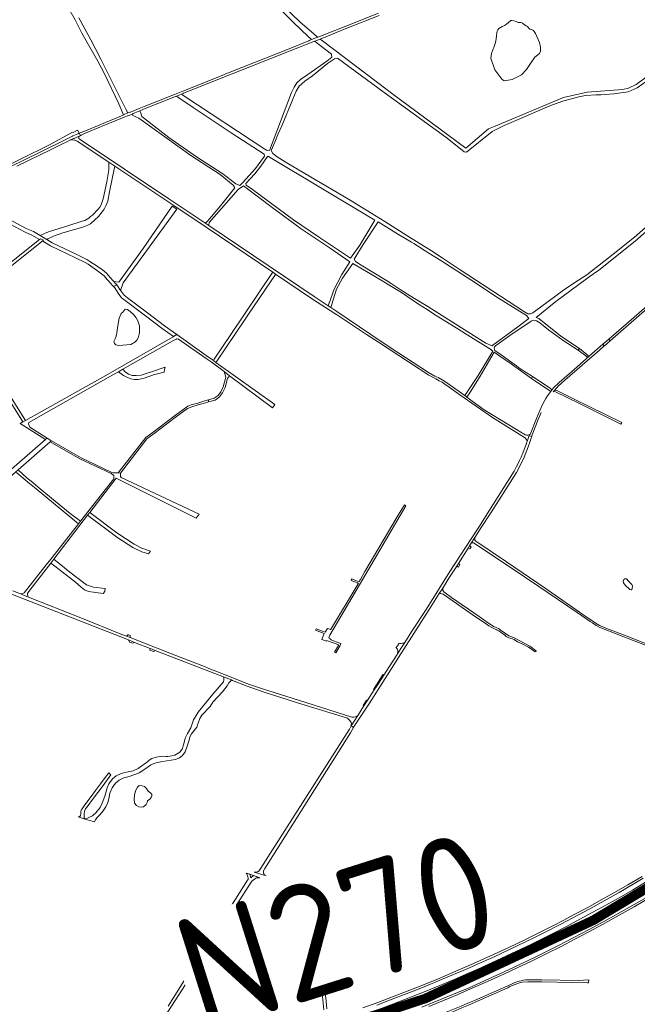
# Model space of a CAD drawing. Header units: metres. Extents: x 166325 to 190320, y 381923 to 404576.
# Tile 152 of 256: x 168708 to 169675, y 386451 to 387993. Entities that reach past the tile are written whole.
import ezdxf

# ---------------------------------------------------------------- set-up
doc = ezdxf.new("R2010")
doc.units = ezdxf.units.M
for name, color, linetype, lineweight in [('B-WE-OG-WATER_MEER-GV', 8, 'Continuous', 18), ('B-WE-VH-VERHARDING_ASFALT-GV', 8, 'Continuous', 18), ('B-WE-VH-VERHARDING_BETON-GV', 8, 'Continuous', 18), ('B-WE-VH-VERHARDING_BETONSTRAATSTEEN-GV', 8, 'Continuous', 18), ('B-WE-VH-VERHARDING_FUNDERING_ZAND-GV', 8, 'Continuous', 18), ('B-WE-VH-VERHARDING_N-WEG', 8, 'Continuous', 18), ('X-XX-AL-TEKENBLAD-T50', 4, 'Continuous', 50)]:
    doc.layers.add(name, color=color, linetype=linetype, lineweight=lineweight)
doc.styles.add('NLCS-ISO-M500-T50', font='NLCS-ISO.ttf', dxfattribs={"height": 2.5})

msp = doc.modelspace()

# ---------------------------------------------------------------- linework, layer by layer
at = {"layer": 'B-WE-OG-WATER_MEER-GV', "flags": 128}
for points in [[(169450.65, 387949.376), (169449.401, 387947.189), (169446.731, 387940.11), (169446.361, 387936.206), (169445.653, 387932.539), (169452.208, 387914.31), (169462.809, 387899.619), (169466.872, 387896.899), (169479.189, 387899.135), (169493.717, 387906.571), (169501.492, 387915.049), (169508.777, 387925.54), (169514.7, 387933.943), (169522.192, 387939.851), (169523.354, 387943.356), (169523.34, 387949.844), (169522.231, 387956.87), (169515.683, 387970.997), (169512.714, 387975.793), (169510.676, 387976.867), (169508.718, 387977.233), (169506.941, 387977.996), (169504.604, 387980.24), (169502.964, 387982.088), (169501.246, 387982.964), (169498.42, 387984.647), (169495.613, 387987.226), (169493.25, 387988.249), (169488.716, 387988.594), (169485.23, 387989.757), (169481.785, 387991.051), (169478.704, 387991.518), (169476.867, 387991.309), (169473.296, 387988.485), (169470.318, 387985.763), (169467.045, 387983.505), (169463.578, 387981.958), (169458.384, 387979.111), (169456.47, 387977.072), (169455.583, 387974.859), (169455.159, 387972.883), (169454.535, 387967.764), (169453.878, 387962.912), (169452.877, 387957.19)], [(168894.926, 387500), (168895.453, 387503.639), (168895.541, 387508.527), (168895.364, 387513.592), (168894.788, 387516.794), (168892.962, 387521.485), (168890.307, 387526.074), (168886.341, 387531.171), (168881.125, 387536.132), (168877.009, 387539.205), (168874.239, 387539.536), (168872.511, 387538.825), (168869.378, 387534.942), (168867.108, 387532.533), (168865.382, 387529.348), (168863.917, 387525.496), (168862.706, 387519.587), (168862.116, 387516.044), (168861.282, 387511.084), (168860.189, 387502.109), (168859.751, 387500), (168859.202, 387497.36), (168857.367, 387493.356), (168855.364, 387488.852), (168856.361, 387485.942), (168858.373, 387483.711), (168863.441, 387482.724), (168882.105, 387484.455), (168884.492, 387485.647), (168886.735, 387486.983), (168888.605, 387488.33), (168891.401, 387491.214), (168893.353, 387494.579), (168894.778, 387498.977)], [(169666.355, 387100.153), (169667.138, 387102.446), (169667.431, 387105.749), (169666.747, 387108.318), (169661.561, 387113.731), (169658.039, 387117.125), (169655.594, 387117.309), (169654.126, 387116.024), (169653.148, 387113.731), (169653.441, 387110.795), (169656.203, 387107.296), (169663.518, 387100.703), (169665.279, 387099.877)], [(168915.109, 386779.565), (168913.54, 386781.668), (168909.28, 386784.926), (168906.366, 386789.131), (168903.452, 386792.074), (168899.977, 386793.335), (168894.933, 386793.545), (168892.579, 386790.918), (168889.328, 386785.136), (168887.871, 386778.619), (168887.199, 386771.787), (168887.759, 386766.006), (168890.898, 386762.327), (168894.484, 386760.33), (168898.071, 386759.699), (168902.107, 386760.12), (168906.142, 386763.799), (168907.375, 386766.952), (168908.047, 386769.685), (168911.634, 386772.208), (168913.988, 386774.941), (168914.997, 386777.568)]]:
    msp.add_lwpolyline(points, close=True, dxfattribs=at)
at = {"layer": 'B-WE-VH-VERHARDING_ASFALT-GV', "flags": 128}
for points in [[(169269.733, 388002.861), (169218.67, 387982.595), (169179.274, 387966.92), (169174.961, 387965.316), (169174.339, 387965.453), (169164.99, 387961.658), (169161.5, 387960.241), (169160.951, 387959.626), (169129.801, 387947.222), (169038.887, 387911.097), (169012.043, 387900.447), (168963.279, 387881.101), (168950.181, 387875.94), (168922.508, 387864.839), (168902.713, 387856.796), (168895.154, 387853.671), (168884.098, 387849.098), (168881.31, 387848.023), (168880.504, 387848.176), (168877.359, 387846.876), (168870.499, 387844.041), (168870.258, 387843.941), (168869.887, 387843.384), (168835.973, 387829.387), (168808.248, 387817.971), (168801.319, 387814.951), (168801.406, 387814.797), (168802.197, 387813.407), (168802.71, 387812.504), (168803.341, 387811.394), (168804.051, 387811.714), (168804.15, 387812.072), (168809.71, 387814.596), (168837.413, 387826.059), (168871.356, 387839.957), (168876.77, 387842.209), (168877.528, 387842.151), (168884.408, 387844.92), (168885.255, 387845.261), (168885.64, 387845.86), (168895.927, 387850.105), (168904.244, 387853.538), (168924.413, 387861.765), (168951.971, 387872.71), (168952.651, 387872.59), (168953.668, 387872.986), (168961.446, 387876.01), (168964.007, 387877.006), (168964.523, 387877.68), (169040.523, 387907.867), (169131.294, 387943.949), (169168.475, 387958.637), (169169.093, 387958.58), (169170.163, 387959.006), (169178.718, 387962.417), (169180.585, 387963.162), (169180.905, 387963.586), (169220.31, 387979.348), (169271.021, 387999.472)], [(168703.485, 387763.386), (168721.756, 387772.312), (168739.098, 387780.86), (168757.349, 387789.795), (168772.009, 387797.029), (168782.982, 387802.348), (168786.474, 387804.001), (168786.602, 387804.06), (168792.519, 387806.806), (168793.139, 387806.733), (168803.341, 387811.394), (168802.71, 387812.504), (168802.197, 387813.407), (168801.406, 387814.797), (168801.319, 387814.951), (168799.624, 387814.212), (168798.969, 387814.255), (168791.252, 387810.756), (168790.918, 387810.221), (168784.521, 387807.208), (168774.954, 387802.596), (168746.472, 387788.524), (168709.067, 387770.14), (168691.699, 387761.691)], [(169722.148, 387572.133), (169718.626, 387569.148), (169678.134, 387533.887), (169630.454, 387492.553), (169632.544, 387490.136), (169723.621, 387569.068)], [(169543.545, 387410.36), (169543.76, 387410.444), (169549.131, 387416.157), (169549.672, 387417.08), (169551.361, 387418.871), (169561.614, 387428.29), (169615.773, 387475.54)], [(169615.773, 387475.54), (169623.466, 387482.252), (169621.39, 387484.691), (169604.603, 387470.023), (169600.286, 387466.354), (169571.326, 387440.91), (169560.943, 387431.924), (169552.983, 387424.848), (169543.997, 387416.427)], [(169522.49, 387380.798), (169517.193, 387368.41), (169507.482, 387343.315), (169507.131, 387343.454)], [(169506.503, 387343.228), (169506.484, 387343.178), (169506.037, 387341.987), (169509.456, 387339.731), (169510.557, 387342.686), (169519.995, 387367.03), (169524.622, 387377.693)], [(168687.579, 387096.623), (168823.496, 387043.085), (168878.316, 387021.641), (168888.024, 387017.843), (168912.392, 387008.311), (168915.521, 387007.087), (168920.113, 387005.291), (168933.638, 387000), (168942.913, 386996.372), (169000, 386974.219), (169027.277, 386963.634), (169039.501, 386958.891), (169041.487, 386958.12), (169064.439, 386949.033), (169089.02, 386940.584), (169143.113, 386923.265), (169219.858, 386899.592), (169221.17, 386898.95), (169221.692, 386898.686), (169222.94, 386897.613), (169224.979, 386895.589), (169226.143, 386894.093), (169226.939, 386892.503), (169227.351, 386890.519), (169227.301, 386889.453), (169227.264, 386888.679), (169226.996, 386886.953), (169237.258, 386903.551), (169236.252, 386902.46), (169235.073, 386901.723), (169234.786, 386901.543), (169233.839, 386900.951), (169231.484, 386900.531), (169227.983, 386900.732), (169144.541, 386927.412), (169086.429, 386945.687), (169066.348, 386952.612), (169031.574, 386966.421), (169004.332, 386977.124), (169000, 386978.818), (168945.816, 387000), (168881.079, 387025.295), (168875.444, 387027.511), (168868.125, 387030.372), (168803.554, 387055.999), (168721.868, 387088.534), (168712.968, 387092.079), (168709.183, 387093.587), (168697.061, 387098.415)], [(169682.837, 386651.291), (169660.443, 386638.207), (169639.573, 386626.234), (169618.62, 386614.408), (169597.605, 386602.863), (169576.467, 386591.545), (169560.101, 386582.923), (169543.647, 386574.469), (169520.887, 386562.889), (169497.957, 386551.648), (169474.121, 386540.222), (169450.188, 386528.999), (169418.384, 386514.721), (169386.407, 386500.834), (169362.128, 386490.647), (169337.743, 386480.717), (169314.886, 386471.62), (169291.912, 386462.824), (169268.637, 386454.083), (169245.229, 386445.705)], [(169267.082, 386449.985), (169287.005, 386457.362), (169324.343, 386471.886), (169343.735, 386479.491), (169368.526, 386489.681), (169408.601, 386506.715), (169425.94, 386514.396), (169450.73, 386525.574), (169488.22, 386543.255), (169514.038, 386555.726), (169529.855, 386563.635), (169555.406, 386576.676), (169583.201, 386591.315), (169600.919, 386600.783), (169623.086, 386613.064), (169646.584, 386626.334), (169684.546, 386648.392)], [(169684.546, 386648.392), (169646.584, 386626.334), (169623.086, 386613.064), (169600.919, 386600.783), (169583.201, 386591.315), (169555.406, 386576.676), (169529.855, 386563.635), (169514.038, 386555.726), (169488.22, 386543.255), (169450.73, 386525.574), (169425.94, 386514.396), (169408.601, 386506.715), (169368.526, 386489.681), (169343.735, 386479.491), (169324.343, 386471.886), (169287.005, 386457.362), (169267.082, 386449.985)], [(169269.613, 386443.051), (169293.549, 386451.928), (169317.38, 386461.081), (169340.47, 386470.212), (169363.424, 386479.679), (169388.448, 386490.089), (169410.701, 386499.614), (169433.69, 386509.809), (169456.594, 386520.192), (169478.819, 386530.632), (169500.945, 386541.279), (169522.019, 386551.615), (169542.992, 386562.154), (169564.181, 386573.021), (169585.199, 386584.217), (169605.482, 386595.128), (169625.663, 386606.228), (169646.61, 386617.88), (169667.35, 386629.897), (169688.203, 386642.187)], [(169680.058, 386622.057), (169659.421, 386610.06), (169638.685, 386598.234), (169616.952, 386586.235), (169595.091, 386574.473), (169574.335, 386563.449), (169553.476, 386552.621), (169530.976, 386541.322), (169508.399, 386530.178), (169485.798, 386519.346), (169463.088, 386508.743), (169438.053, 386497.271), (169412.855, 386486.16), (169392.109, 386477.205), (169371.282, 386468.441), (169345.137, 386457.895), (169338.563, 386455.278), (169328.745, 386451.396), (169318.916, 386447.54)], [(169337.67, 386446.658), (169384.59, 386465.746), (169411.586, 386477.076), (169473.183, 386504.909), (169515.235, 386524.985), (169551.889, 386543.084), (169600.786, 386568.635), (169637.972, 386589.015), (169694.017, 386621.03)], [(169694.017, 386621.03), (169637.972, 386589.015), (169600.786, 386568.635), (169551.889, 386543.084), (169515.235, 386524.985), (169473.183, 386504.909), (169411.586, 386477.076), (169384.59, 386465.746), (169337.67, 386446.658)], [(169348.712, 386447.81), (169371.612, 386457.046), (169392.888, 386466), (169414.119, 386475.06), (169440.677, 386486.717), (169467.051, 386498.785), (169488.237, 386508.657), (169509.319, 386518.749), (169532.591, 386530.176), (169555.75, 386541.83), (169577.46, 386552.983), (169599.028, 386564.408), (169620.545, 386576.056), (169641.964, 386587.885), (169670.156, 386603.887), (169698.142, 386620.248)], [(169495.051, 386485.557), (169503.822, 386486.452), (169521.932, 386486.243)], [(169521.932, 386486.243), (169525.865, 386486.198), (169597.388, 386484.856), (169598.805, 386484.841), (169598.968, 386489.612), (169582.6, 386488.311), (169525.735, 386489.433), (169503.55, 386489.529)], [(169476.954, 386482.233), (169420.357, 386457.148)], [(169421.407, 386454.174), (169472.158, 386476.778), (169475.747, 386478.696), (169478.099, 386479.78)]]:
    msp.add_lwpolyline(points, dxfattribs=at)
at = {"layer": 'B-WE-VH-VERHARDING_ASFALT-GV'}
for points in [[(169543.997, 387416.427, 0.08629138), (169522.49, 387380.798)], [(169507.131, 387343.454, 0.38785794), (169506.503, 387343.228)], [(169503.55, 386489.529, 0.09779217), (169476.954, 386482.233)], [(169478.099, 386479.78, -0.05895712), (169495.051, 386485.557)], [(169420.357, 386457.148, -0.01696879), (169251.682, 386391.404)], [(169252.685, 386388.256, 0.01715965), (169421.407, 386454.174)]]:
    msp.add_lwpolyline(points, format="xyb", dxfattribs=at)
at = {"layer": 'B-WE-VH-VERHARDING_ASFALT-GV', "flags": 128}
msp.add_lwpolyline([(169380.248, 387118.112), (169392.287, 387137.101), (169394.918, 387141.252), (169410.313, 387165.533), (169412.535, 387169.038), (169415.185, 387173.218), (169420.682, 387181.888), (169428.046, 387193.503), (169429.606, 387195.893), (169446.939, 387222.454), (169475.961, 387267.95), (169482.193, 387277.828), (169485.827, 387283.939), (169488.855, 387289.362), (169492.295, 387296.235), (169495.174, 387302.046), (169497.924, 387307.956), (169500.604, 387314.492), (169502.707, 387319.714), (169504.803, 387325.336), (169506.451, 387329.848), (169508.436, 387335.735), (169509.112, 387337.681), (169509.79, 387339.511), (169509.456, 387339.731), (169506.037, 387341.987), (169502.543, 387332.172), (169502.22, 387331.265), (169501.722, 387329.839), (169501.392, 387328.892), (169501.055, 387327.925), (169495.972, 387314.208), (169495.028, 387312.098), (169493.185, 387307.974), (169490.686, 387302.634), (169488.506, 387297.883), (169485.699, 387292.36), (169482.175, 387286.008), (169443.866, 387224.984), (169426.725, 387198.208), (169414.958, 387179.826), (169381.773, 387128.546), (169344.272, 387069.412), (169322.24, 387035.243), (169310.864, 387017.372), (169304.967, 387008.109), (169299.806, 387000), (169299.173, 386999.006), (169298.98, 386998.703), (169286.739, 386979.745), (169278.099, 386966.363), (169267.789, 386950.394), (169263.282, 386943.415), (169252.307, 386926.417), (169247.058, 386918.287), (169238.32, 386904.753), (169237.258, 386903.551), (169226.996, 386886.953), (169230.68, 386884.624), (169230.8, 386884.815), (169255.819, 386922.848), (169304.948, 387000), (169309.637, 387007.364), (169349.086, 387069.017), (169365.083, 387094.22), (169370.532, 387102.805)], close=True, dxfattribs=at)
at = {"layer": 'B-WE-VH-VERHARDING_BETON-GV', "flags": 128}
msp.add_lwpolyline([(169312.926, 387231.82), (169310.554, 387233.213), (169299.31, 387214.446), (169248.683, 387128.932), (169241.571, 387116.439), (169240.63, 387114.96), (169239.534, 387112.766), (169227.784, 387117.044), (169226.977, 387114.691), (169236.931, 387111.059), (169237.55, 387110.719), (169238.305, 387110.304), (169237.904, 387109.502), (169194.924, 387037.593), (169194.486, 387037.84), (169192.218, 387039.12), (169189.969, 387039.451), (169186.274, 387033.952), (169172.155, 387038.899), (169171.25, 387036.727), (169184.915, 387031.846), (169181.348, 387022.491), (169188.266, 387019.859), (169188.794, 387020.996), (169191.572, 387019.952), (169207.623, 387013.918), (169201.143, 387002.24), (169203.119, 387001.285), (169207.619, 387009.103), (169209.316, 387012.052), (169209.898, 387013.063), (169210.921, 387015.956), (169199.465, 387020.101), (169195.857, 387021.842), (169194.002, 387023.11), (169192.851, 387023.804), (169192.345, 387024.88), (169192.471, 387026.335), (169193.484, 387028.867), (169240.276, 387108.109)], close=True, dxfattribs=at)
at = {"layer": 'B-WE-VH-VERHARDING_BETONSTRAATSTEEN-GV', "flags": 128}
for points in [[(169632.634, 387490.006), (169632.544, 387490.136), (169630.454, 387492.553), (169630.363, 387492.659), (169621.307, 387484.784), (169621.39, 387484.691), (169623.466, 387482.252), (169623.581, 387482.121)], [(168881.128, 387028.579), (168877.529, 387030.03), (168877.23, 387029.263), (168875.444, 387027.511), (168881.079, 387025.295), (168880.938, 387027.993)], [(168878.316, 387021.641), (168879.834, 387018.252), (168884.501, 387016.395), (168884.821, 387016.664), (168888.024, 387017.843)], [(169310.864, 387017.372), (169309.789, 387017.201), (169307.841, 387016.595), (169307.35, 387016.443), (169304.9, 387016.133), (169303.947, 387016.225), (169302.243, 387016.805), (169299.387, 387012.557), (169297.061, 387009.221), (169297.902, 387008.775), (169298.933, 387007.729), (169299.532, 387005.891), (169300.051, 387004.299), (169300.064, 387004.261), (169299.995, 387002.252), (169299.173, 386999.006), (169299.806, 387000), (169304.967, 387008.109)], [(168918.672, 387004.244), (168920.113, 387005.291), (168915.521, 387007.087), (168912.392, 387008.311), (168911.954, 387005.469), (168917.384, 387003.308)], [(169267.789, 386950.394), (169278.099, 386966.363), (169276.635, 386967.308), (169272.838, 386961.169), (169266.482, 386951.238), (169262.142, 386944.151), (169263.282, 386943.415)], [(169247.058, 386918.287), (169252.307, 386926.417), (169251.222, 386927.118), (169245.999, 386918.971)], [(169338.563, 386455.278), (169338.097, 386456.353), (169315.545, 386447.669), (169276.629, 386433.05), (169252.811, 386424.519), (169228.957, 386416.09), (169204.944, 386407.748), (169180.762, 386399.909), (169157.545, 386392.452), (169134.19, 386385.438), (169121.795, 386381.838), (169109.432, 386378.132), (169109.717, 386376.878), (169134.396, 386384.184), (169157.481, 386391.204), (169180.495, 386398.451), (169204.772, 386406.513), (169229.005, 386414.705), (169252.983, 386423.118), (169276.871, 386431.781), (169297.925, 386439.576), (169318.916, 386447.54), (169328.745, 386451.396)]]:
    msp.add_lwpolyline(points, close=True, dxfattribs=at)
at = {"layer": 'B-WE-VH-VERHARDING_FUNDERING_ZAND-GV', "flags": 128}
for points in [[(168753.886, 388064.692), (168795.07, 387992.789), (168805.4, 387971.857), (168830.546, 387927.954), (168841.012, 387908.245), (168863.031, 387861.216), (168870.499, 387844.041), (168877.359, 387846.876), (168874.43, 387852.662), (168834.868, 387930.8), (168819.34, 387961.47), (168800.661, 387995.929)], [(169102.813, 388022.73), (169136.647, 387988.67), (169159.977, 387966.436), (169164.99, 387961.658), (169174.339, 387965.453), (169169.023, 387970.202), (169146.454, 387989.612), (169109.601, 388025.63)], [(169700.265, 387911.254), (169673.305, 387891.457), (169661.369, 387885.418), (169652.464, 387883.642), (169596.51, 387879.212), (169592.025, 387878.195), (169559.509, 387870.82), (169452.68, 387826.342), (169442.086, 387821.931), (169406.865, 387791.415), (169290.406, 387877.78), (169283.316, 387883.153), (169182.278, 387959.72), (169178.718, 387962.417), (169170.163, 387959.006), (169173.875, 387956.151), (169196.27, 387938.924), (169196.864, 387934.005), (169188.722, 387927.984), (169159.209, 387907.121), (169147.845, 387899.404), (169141.908, 387894.146), (169137.922, 387887.361), (169133.766, 387879.05), (169104.932, 387803.147), (169098.995, 387788.221), (169094.331, 387788.645), (169091.639, 387789.906), (168965.031, 387873.638), (168961.446, 387876.01), (168953.668, 387872.986), (168957.212, 387870.564), (168979.67, 387855.219), (169038.951, 387815.698), (169090.599, 387782.199), (169091.532, 387779.316), (169077.257, 387759.574), (169057.449, 387738.012), (169052.497, 387733.369), (169046.307, 387735.845), (169026.189, 387751.423), (168985.128, 387778.041), (168941.797, 387808.269), (168899.395, 387841.18), (168897.538, 387846.235), (168895.927, 387850.105), (168885.64, 387845.86), (168885.255, 387845.261), (168884.408, 387844.92), (168885.258, 387842.88), (168894.752, 387838.601), (168975.843, 387780.207), (169021.753, 387750.185), (169042.386, 387733.575), (169044.849, 387729.297), (169022.696, 387701.162), (169002.359, 387677.644), (169002.149, 387677.402), (169000, 387675.364), (168997.948, 387674.603), (169004.29, 387670.344), (169004.431, 387671.573), (169004.632, 387674.878), (169005.1, 387675.425), (169005.313, 387675.666), (169024.229, 387697.054), (169050.124, 387727.076), (169058.687, 387732.44), (169103.359, 387698.601), (169148.753, 387665.587), (169192.496, 387636.184), (169225.201, 387613.797), (169212.511, 387594.091), (169199.925, 387569.847), (169192.936, 387549.991), (169192.827, 387549.682), (169191.12, 387544.83), (169195.247, 387542.049), (169196.81, 387547.015), (169196.909, 387547.33), (169204.258, 387570.672), (169213.543, 387588.005), (169229.843, 387611.217), (169257.226, 387594.8), (169306.083, 387565.508), (169332.564, 387547.56), (169346.156, 387538.927), (169357.677, 387530.992), (169382.872, 387515.782), (169418.287, 387493.631), (169444.095, 387477.238), (169448.733, 387473.913), (169425.998, 387435.523), (169407.312, 387407.605), (169407.094, 387407.274), (169405.081, 387404.224), (169406.943, 387402.91), (169408.334, 387401.896), (169410.43, 387405.072), (169410.642, 387405.395), (169419.441, 387419.33), (169429.029, 387434.513), (169450.849, 387472.395), (169464.921, 387462.306), (169473.704, 387456.815), (169498.387, 387438.668), (169509.441, 387431.052), (169511.152, 387433.911), (169491.177, 387446.874), (169486.203, 387450.606), (169461.822, 387467.798), (169451.957, 387475.015), (169451.341, 387476.677), (169451.052, 387478.966), (169451.309, 387480.812), (169452.95, 387482.043), (169475.76, 387498.083), (169508.81, 387520.815), (169512.508, 387522.262), (169515.45, 387521.788), (169517.402, 387521.297), (169522.258, 387518.07), (169536.136, 387507.133), (169558.784, 387490.486), (169582.752, 387475.261), (169584.431, 387477.732), (169555.61, 387497.271), (169520.699, 387524.75), (169516.992, 387526.365), (169547.432, 387551.796), (169595.334, 387586.99), (169599.901, 387590.099), (169615.039, 387600.403), (169671.884, 387645.789), (169706.158, 387676.386)], [(169697.823, 387676.158), (169674.108, 387655.142), (169644.608, 387631.233), (169630.212, 387619.934), (169596.213, 387593.25), (169575.933, 387580.014), (169559.579, 387569.341), (169511.585, 387533.789), (169507.796, 387532.368), (169503.528, 387532.368), (169498.229, 387535.472), (169397.839, 387601.374), (169369.44, 387619.895), (169352.77, 387630.767), (169314.435, 387654.844), (169279.761, 387676.694), (169259.287, 387689.289), (169222.728, 387711.778), (169127.801, 387767.881), (169110.928, 387777.853), (169104.426, 387783.458), (169101.931, 387787.775), (169107.509, 387801.144), (169112.666, 387814.177), (169118.44, 387826.734), (169135.705, 387868.384), (169140.975, 387880.716), (169145.796, 387888.788), (169154.54, 387896.636), (169166.424, 387904.933), (169189.744, 387924.104), (169200.731, 387931.503), (169205.552, 387932.4), (169278.71, 387878.725), (169375.442, 387809.11), (169379.973, 387805.471), (169404.242, 387785.98), (169407.492, 387785.526), (169447.935, 387817.608), (169466.397, 387827.152), (169541.009, 387859.059), (169559.954, 387865.671), (169585.639, 387872.346), (169594.412, 387874.126), (169610.663, 387874.993), (169618.253, 387875.398), (169638.47, 387876.542), (169660.975, 387879.975), (169674.835, 387886.205), (169692.763, 387898.793)], [(168691.699, 387761.691), (168709.067, 387770.14), (168746.472, 387788.524), (168774.954, 387802.596), (168784.521, 387807.208), (168790.918, 387810.221), (168791.252, 387810.756), (168798.969, 387814.255), (168799.624, 387814.212), (168801.319, 387814.951), (168800.674, 387816.084), (168798.549, 387819.905), (168791.623, 387815.977), (168790.457, 387816.944), (168754.725, 387796.865), (168710.382, 387775.187), (168667.601, 387754.122)], [(169004.29, 387670.344), (168997.948, 387674.603), (168941.638, 387712.42), (168802.584, 387805.191), (168800.676, 387807.047), (168800.437, 387807.966), (168800.073, 387809.371), (168803.341, 387811.394), (168793.139, 387806.733), (168792.519, 387806.806), (168786.602, 387804.06), (168790.77, 387804.55), (168793.703, 387804.123), (168794.905, 387803.948), (168797.929, 387802.866), (168847.749, 387769.715), (168857.07, 387763.513), (168944.923, 387705.054), (169000, 387667.89), (169104.476, 387597.394), (169108.838, 387594.45), (169166.639, 387555.449), (169201.259, 387532.685), (169203.323, 387531.328), (169203.878, 387530.963), (169250.969, 387500), (169269.641, 387487.723), (169348.911, 387436.017), (169359.64, 387430.227), (169364.986, 387427.329), (169369.52, 387425.007), (169373.856, 387422), (169380.455, 387417.406), (169397.177, 387405.642), (169448.295, 387369.958), (169494.194, 387341.382), (169498.407, 387338.659)], [(168622.018, 387710.173), (168716.757, 387659.866), (168726.843, 387655.664), (168738.779, 387648.517), (168740.55, 387649.929), (168745.075, 387647.654), (168743.589, 387646.469), (168745.799, 387645.146), (168756.411, 387638.791), (168795.244, 387620.14), (168810.557, 387612.437), (168815.001, 387609.77), (168826.199, 387602.247), (168834.201, 387596.576), (168840.19, 387591.954), (168842.633, 387589.106), (168849.149, 387581.513), (168855.003, 387575.002), (168860.201, 387577.455), (168857.093, 387580.911), (168855.426, 387582.766), (168853.759, 387584.62), (168846.467, 387592.922), (168843.864, 387595.955), (168837.421, 387600.928), (168829.274, 387606.702), (168817.905, 387614.34), (168813.169, 387617.182), (168797.632, 387624.998), (168758.978, 387643.562), (168750.712, 387648.512), (168745.338, 387651.729), (168740.264, 387654.768), (168729.609, 387661.148), (168719.377, 387665.411), (168625.206, 387715.416)], [(169499.613, 387342.785), (169497.449, 387344.171), (169495.376, 387345.427), (169435.41, 387382.136), (169416.765, 387395.752), (169408.334, 387401.896), (169406.943, 387402.91), (169405.081, 387404.224), (169373.016, 387426.846), (169363.238, 387432.383), (169358.337, 387434.747), (169347.931, 387440.464), (169288.022, 387479.553), (169257.669, 387500), (169204.695, 387535.685), (169195.247, 387542.049), (169191.12, 387544.83), (169169.319, 387559.515), (169004.29, 387670.344)], [(168607.871, 387538.218), (168742.654, 387645.723), (168743.589, 387646.469), (168745.075, 387647.654), (168740.55, 387649.929), (168738.779, 387648.517), (168642.526, 387571.743)], [(169511.152, 387433.911), (169509.441, 387431.052), (169536.705, 387412.796), (169538.174, 387411.812), (169539.173, 387411.143)], [(169541.298, 387413.827), (169540.29, 387414.498), (169538.597, 387415.627), (169511.152, 387433.911)], [(169502.543, 387332.172), (169506.037, 387341.987), (169506.484, 387343.178), (169505.247, 387342.772), (169503.574, 387342.223)], [(169728.416, 387000), (169655.023, 387028.835), (169628.712, 387038.827), (169617.342, 387043.906), (169617.224, 387043.958), (169616.134, 387044.445), (169613.462, 387045.961), (169594.948, 387057.68), (169530.856, 387102.429), (169470.273, 387144.12), (169423.951, 387175.117), (169422.32, 387176.4), (169421.659, 387176.92), (169420.959, 387178.096), (169420.8, 387179.132), (169420.745, 387180.661), (169420.682, 387181.888), (169415.185, 387173.218), (169417.002, 387173.421), (169418.949, 387173.55), (169420.037, 387172.819), (169477.424, 387134.263), (169520.703, 387105.185), (169580.849, 387064.775), (169601.476, 387050.52), (169604.92, 387048.242), (169610.697, 387044.42), (169615.295, 387041.874), (169618.105, 387040.317), (169654.278, 387026.381), (169708.062, 387005.399)], [(168912.444, 386396.241), (168979.286, 386500), (169000, 386532.155), (169004.928, 386539.805), (169071.408, 386643.93), (169075.513, 386646.876), (169077.041, 386647.973), (169078.802, 386648.93), (169080.044, 386649.331), (169081.593, 386649.361), (169083.991, 386649.157), (169074.273, 386652.645), (169069.87, 386649.015), (169068.287, 386654.683), (169062.591, 386656.642), (169063.157, 386656.127), (169063.798, 386655.301), (169064.224, 386653.975), (169064.585, 386652.559), (169065.328, 386650.044), (169065.543, 386649.319), (169065.604, 386647.988), (169065.649, 386646.676), (169064.766, 386645.323), (169026.962, 386585.73), (169000, 386543.019), (168981.989, 386514.488), (168972.868, 386500), (168940.376, 386448.392)], [(169188.741, 386443.952), (169187.49, 386461.006), (169180.517, 386500), (169173.622, 386538.557), (169162.105, 386615.161), (169162.212, 386616.238), (169164.219, 386618.201), (169165.098, 386618.925), (169169.58, 386622.618), (169157.889, 386626.236), (169158.328, 386625.893), (169158.905, 386624.503), (169158.619, 386620.982), (169158.457, 386618.983), (169165.962, 386568.613), (169177.905, 386500), (169178.866, 386494.478), (169184.507, 386442.386)]]:
    msp.add_lwpolyline(points, dxfattribs=at)
for points in [[(168750.712, 387648.512), (168752.157, 387649.869), (168760.873, 387653.954), (168775.653, 387659.106), (168806.917, 387667.988), (168814.875, 387670.83), (168818.664, 387672.961), (168819.381, 387673.628), (168831.17, 387684.597), (168837.233, 387691.703), (168840.454, 387695.966), (168842.918, 387701.117), (168845.949, 387708.4), (168848.602, 387723.5), (168856.567, 387761.135), (168857.07, 387763.513), (168847.749, 387769.715), (168847.749, 387767.002), (168847.749, 387757.872), (168844.528, 387738.687), (168838.654, 387712.398), (168835.433, 387702.982), (168833.539, 387699.429), (168830.885, 387695.877), (168822.169, 387686.995), (168819.137, 387684.685), (168816.106, 387681.843), (168810.043, 387678.646), (168805.797, 387677.259), (168785.032, 387670.474), (168753.105, 387660.704), (168747.042, 387658.217), (168740.264, 387654.768), (168745.338, 387651.729)], [(169264.095, 387678.999), (169240.882, 387640.001), (169225.82, 387619.161), (169175.68, 387652.898), (169136.579, 387679.618), (169112.644, 387697.26), (169072.821, 387727.076), (169062.607, 387733.782), (169062.298, 387736.464), (169076.225, 387751.423), (169085.717, 387763.494), (169096.034, 387778.763), (169097.587, 387778.525)], [(168953.99, 387696.313), (168946.813, 387701.089), (168901.355, 387634.719), (168863.486, 387581.879), (168855.426, 387582.766), (168857.093, 387580.911), (168860.201, 387577.455), (168861.296, 387576.237), (168865.859, 387569.01), (168869.933, 387580.542), (168906.52, 387630.781)], [(169448.9, 387483.154), (169447.706, 387482.385), (169437.807, 387486.534), (169423.727, 387495.217), (169369.864, 387529.212), (169347.029, 387543.624), (169326.346, 387556.339), (169315.351, 387563.099), (169308.008, 387567.917), (169304.018, 387570.508), (169289.784, 387579.751), (169282.52, 387584.206), (169242.843, 387608.535), (169233.97, 387614.106), (169231.7, 387617.717), (169245.834, 387640.827), (169269.46, 387676.11), (169301.282, 387656.308), (169321.379, 387644.59), (169325.269, 387642.321), (169348.872, 387627.299), (169367.316, 387615.56), (169408.953, 387589.059), (169414.394, 387585.596), (169457.774, 387556.811), (169501.695, 387529.513), (169505.39, 387524.685), (169487.86, 387511.974)], [(169015.304, 387456.164), (169016.768, 387458.328), (169044.954, 387500), (169062.271, 387525.602), (169066.49, 387531.841), (169108.49, 387593.935), (169108.838, 387594.45), (169104.476, 387597.394), (169104.104, 387596.842), (169038.89, 387500), (169012.769, 387461.212), (169011.269, 387458.984)], [(168855.003, 387575.002), (168856.889, 387572.903), (168862.264, 387564.389), (168867.56, 387557.437), (168873.281, 387552.869), (168904.966, 387529.301), (168931.342, 387509.02), (168948.662, 387496.617), (168953.902, 387499.637), (168934.624, 387513.442), (168908.287, 387533.693), (168876.643, 387557.23), (168871.528, 387561.315), (168866.791, 387567.533), (168865.859, 387569.01), (168861.296, 387576.237), (168860.201, 387577.455)], [(168630.473, 387494.886), (168713.156, 387363.021), (168713.865, 387363.418), (168717.093, 387365.227), (168679.567, 387425.395), (168635.325, 387495.666)], [(169107.739, 387390.526), (169015.304, 387456.164), (169011.269, 387458.984), (169000, 387466.97), (168953.902, 387499.637), (168948.662, 387496.617), (168948.355, 387496.44), (168846.316, 387437.636), (168717.093, 387365.227), (168713.865, 387363.418), (168713.156, 387363.021), (168708.775, 387360.566), (168744.022, 387338.231), (168748.338, 387335.496), (168750.915, 387337.732), (168723.863, 387354.581), (168723.82, 387354.701), (168721.866, 387360.219), (168722.187, 387362.094), (168761.024, 387383.862), (168853.9, 387436.467), (168862.898, 387441.59), (168869.777, 387445.507), (168947.706, 387489.875), (168952.037, 387492.195), (168953.526, 387492.687), (168954.041, 387492.858), (168956.538, 387492.342), (169000, 387462.273), (169007.732, 387456.924), (169028.059, 387441.734), (169036.641, 387435.32), (169104.062, 387384.936)], [(169584.431, 387477.732), (169582.752, 387475.261), (169594.384, 387466.252), (169596.172, 387464.867), (169597.138, 387464.119), (169599.223, 387465.951), (169598.269, 387466.71), (169596.227, 387468.337)], [(168862.898, 387441.59), (168870.482, 387435.857), (168876.571, 387432.511), (168882.031, 387430.542), (168887.91, 387429.361), (168893.579, 387429.558), (168902.818, 387431.526), (168917.626, 387436.51), (168934.103, 387440.975), (168935.016, 387445.147), (168935.783, 387448.652), (168916.124, 387442.05), (168907.647, 387439.203), (168897.988, 387436.447), (168890.219, 387435.463), (168883.92, 387435.857), (168878.461, 387437.628), (168873.212, 387441.368), (168869.777, 387445.507)], [(169036.641, 387435.32), (169028.059, 387441.734), (169030.824, 387432.899), (169026.726, 387418.111), (169022.901, 387410.342), (169018.547, 387404.571), (169012.531, 387400.14), (169003.874, 387397.725), (169003.761, 387394.441), (169013.927, 387397.275), (169020.773, 387402.319), (169025.582, 387408.692), (169029.667, 387416.991), (169033.517, 387430.882)], [(169547.947, 387412.629), (169547.069, 387413.469), (169544.901, 387411.202), (169546.096, 387410.678), (169585.89, 387391.174), (169626.155, 387370.986), (169649.46, 387359.472), (169650.823, 387361.943), (169601.044, 387386.362), (169575.381, 387399.028)], [(168862.454, 387283.228), (168865.649, 387282.998), (168906.928, 387336.403), (168918.471, 387344.871), (168951.342, 387370.01), (168970.555, 387384.104), (168977.71, 387386.706), (168987.638, 387389.635), (168998.786, 387392.865), (169003.761, 387394.441), (169003.874, 387397.725), (168997.883, 387395.828), (168986.776, 387392.61), (168976.626, 387389.609), (168971.519, 387387.751), (168949.968, 387371.942), (168917.097, 387346.803), (168905.663, 387338.415)], [(168701.637, 387284.491), (168705.633, 387287.991), (168755.748, 387331.883), (168757.664, 387333.56), (168756.955, 387333.97), (168750.915, 387337.732), (168748.338, 387335.496), (168645.457, 387246.209), (168546.923, 387160.695), (168556.132, 387157.055)], [(168757.664, 387333.56), (168755.748, 387331.883), (168802.214, 387305.012), (168851.472, 387282.252), (168853.455, 387280.911), (168855.252, 387278.869), (168855.252, 387275.953), (168855.252, 387274.029), (168803.135, 387207.466), (168799.864, 387203.288), (168756.791, 387148.275), (168749.607, 387139.1), (168719.355, 387100.462), (168715.099, 387095.258), (168714.201, 387094.75), (168713.951, 387094.681), (168711.122, 387093.901), (168710.532, 387093.828), (168709.506, 387093.689), (168709.183, 387093.587), (168712.968, 387092.079), (168721.868, 387088.534), (168720.726, 387090.774), (168720.166, 387092.053), (168720.116, 387092.244), (168720.02, 387092.613), (168720.067, 387093.538), (168720.435, 387094.517), (168721.423, 387096.129), (168723.947, 387099.667), (168756.695, 387142.035), (168761.529, 387148.29), (168814.441, 387216.745), (168817.78, 387221.065), (168859.293, 387274.775), (168984.367, 387212.323), (168988.99, 387218.655), (168866.853, 387276), (168865.872, 387277.764), (168865.649, 387282.998), (168862.454, 387283.228), (168857.235, 387283.093), (168854.516, 387283.172), (168852.218, 387283.84), (168803.242, 387307.203)], [(168705.633, 387287.991), (168701.637, 387284.491), (168703.507, 387283.13), (168723.191, 387266.819), (168733.632, 387258.167), (168799.864, 387203.288), (168803.135, 387207.466), (168786.988, 387219.787), (168740.219, 387258.172), (168725.804, 387270.003), (168719.942, 387274.814)], [(168814.441, 387216.745), (168861.767, 387181.367), (168885.107, 387166.24), (168899.226, 387159.757), (168909.888, 387156.245), (168911.534, 387158.63), (168913.058, 387160.837), (168899.515, 387165.429), (168887.124, 387171.372), (168860.038, 387189.201), (168817.78, 387221.065)], [(169412.66, 387164.045), (169414.883, 387167.549), (169412.535, 387169.038), (169410.313, 387165.533)], [(168756.695, 387142.035), (168765.235, 387135.715), (168795.492, 387112.213), (168804.424, 387104.379), (168809.323, 387100.327), (168815.662, 387097.356), (168838.714, 387094.384), (168841.371, 387097.52), (168841.415, 387098.443), (168841.596, 387102.218), (168823.73, 387104.379), (168812.781, 387107.891), (168786.271, 387127.881), (168761.529, 387148.29)], [(169397.325, 387139.737), (169394.918, 387141.252), (169392.287, 387137.101), (169395.275, 387135.321)], [(169458.119, 387035.971), (169458.478, 387035.794), (169458.527, 387035.77), (169463.809, 387031.831), (169467.745, 387029.118), (169469.947, 387026.959), (169471.859, 387025.963), (169474.141, 387025.172), (169476.126, 387024.553), (169479.72, 387023.549), (169480.81, 387023.038), (169482.563, 387022.217), (169487.614, 387018.798), (169495.746, 387014.897), (169504.641, 387010.06), (169515.081, 387002.877), (169517.129, 387004.114), (169515.881, 387005.157), (169506.952, 387011.623), (169482.115, 387024.788), (169473.853, 387028.196), (169460.537, 387037.689), (169459.456, 387038.348), (169457.908, 387039.292), (169457.688, 387039.426), (169455.136, 387040.498), (169453.086, 387041.358), (169449.713, 387042.844), (169438.218, 387050.615), (169427.531, 387058.065), (169384.191, 387088.277), (169374.06, 387095.339), (169372.054, 387096.981), (169371.133, 387098.266), (169370.78, 387099.275), (169370.671, 387099.588), (169370.411, 387100.821), (169370.451, 387102.172), (169370.532, 387102.805), (169365.083, 387094.22), (169365.977, 387094.346), (169367.631, 387094.32), (169367.682, 387094.319), (169368.992, 387094.023), (169369.077, 387094.004), (169369.561, 387093.895), (169371.048, 387093.149), (169416.635, 387061.545), (169438.751, 387046.476), (169442.829, 387043.874), (169446.084, 387041.854), (169451.339, 387039.021), (169455.321, 387037.351), (169455.823, 387037.104)], [(168987.027, 386890.066), (168987.407, 386891.447), (168990.151, 386898.734), (168993.351, 386903.664), (169006.383, 386917.594), (169010.498, 386924.025), (169025.359, 386940.527), (169033.132, 386949.53), (169035.647, 386954.674), (169038.416, 386957.703), (169039.501, 386958.891), (169027.277, 386963.634), (169027.414, 386961.972), (169027.645, 386959.175), (169026.959, 386956.174), (169010.27, 386936.456), (168987.636, 386908.377), (168985.973, 386905.718), (168980.091, 386896.376), (168977.192, 386887.038), (168976.206, 386884.159), (168970.946, 386875.158), (168967.288, 386867.656), (168965.002, 386859.083), (168962.259, 386850.51), (168958.829, 386845.796), (168950.828, 386841.295), (168946.255, 386840.223), (168940.083, 386839.151), (168936.646, 386839.232), (168930.938, 386839.366), (168924.661, 386838.361), (168921.564, 386837.865), (168915.163, 386835.722), (168910.819, 386833.15), (168908.097, 386830.99), (168904.875, 386828.435), (168893.443, 386820.29), (168885.442, 386816.647), (168872.41, 386813.861), (168869.172, 386813.011), (168866.695, 386812.36), (168858.921, 386808.931), (168853.434, 386804.216), (168847.719, 386796.286), (168844.975, 386790.07), (168841.317, 386776.996), (168837.202, 386765.851), (168834.001, 386759.207), (168827.371, 386751.063), (168823.028, 386746.99), (168821.825, 386745.935), (168816.209, 386743.507), (168810.661, 386741.109), (168824.987, 386736.595), (168826.886, 386739.712), (168828.97, 386743.134), (168833.772, 386748.492), (168838.572, 386754.279), (168842.687, 386760.494), (168845.888, 386766.924), (168847.489, 386772.925), (168849.318, 386781.712), (168852.747, 386790.07), (168858.234, 386797.573), (168863.949, 386802.074), (168871.266, 386805.503), (168879.267, 386807.645), (168894.128, 386812.79), (168895.344, 386813.585), (168903.959, 386819.22), (168912.648, 386825.649), (168917.905, 386828.007), (168923.964, 386829.728), (168931.851, 386831.436), (168945.111, 386833.365), (168952.199, 386834.651), (168958.143, 386836.794), (168963.174, 386840.867), (168967.059, 386846.225), (168970.261, 386855.226), (168972.682, 386863.167), (168975.062, 386870.872), (168976.891, 386874.73), (168981.006, 386879.659), (168985.578, 386884.803)], [(169093.708, 386652.016), (169092.625, 386652.762), (169091.654, 386653.65), (169091.035, 386654.324), (169090.332, 386655.544), (169090.255, 386655.712), (169089.869, 386656.551), (169089.807, 386656.877), (169089.721, 386657.332), (169089.719, 386657.36), (169089.717, 386657.388), (169089.709, 386657.492), (169089.677, 386657.94), (169089.637, 386658.492), (169089.765, 386659.249), (169089.893, 386660.006), (169091.718, 386663.76), (169226.015, 386876.006), (169230.68, 386884.624), (169226.996, 386886.953), (169224.302, 386881.979), (169103.969, 386693.21), (169085.87, 386664.339), (169082.409, 386659.754), (169081.888, 386659.386), (169080.574, 386658.458), (169078.42, 386657.969), (169075.238, 386657.846)], [(168838.658, 386793.773), (168850.962, 386810.498), (168847.348, 386813.327), (168840.363, 386804.125), (168834.287, 386796.122), (168826.533, 386785.907), (168818.506, 386774.445), (168810.167, 386763.451), (168805.899, 386757.332), (168804.36, 386755.18), (168804.303, 386755.011), (168803.571, 386752.812), (168803.673, 386750.317), (168803.596, 386748.331), (168803.349, 386747.422), (168803.164, 386746.74), (168802.069, 386745.225), (168799.38, 386744.663), (168810.661, 386741.109), (168809.205, 386742.901), (168808.861, 386744.187), (168809.167, 386745.727), (168809.068, 386749.377), (168809.558, 386753.343), (168811.295, 386757.219), (168815.347, 386762.633), (168822.245, 386771.849)], [(169074.273, 386652.645), (169068.287, 386654.683), (169069.87, 386649.015)]]:
    msp.add_lwpolyline(points, close=True, dxfattribs=at)
at = {"layer": 'B-WE-VH-VERHARDING_FUNDERING_ZAND-GV'}
for points in [[(169498.407, 387338.659, -0.1234908), (169501.377, 387335.669)], [(169503.574, 387342.223, -0.16105809), (169499.613, 387342.785)], [(169501.377, 387335.669, -0.10748906), (169502.543, 387332.172)]]:
    msp.add_lwpolyline(points, format="xyb", dxfattribs=at)
at = {"layer": 'B-WE-VH-VERHARDING_N-WEG', "const_width": 15, "flags": 128}
msp.add_lwpolyline([(173499.621, 387714.244), (173213.034, 387739.83), (173005.657, 387748.834), (172941.662, 387733.816), (172779.17, 387669.295), (172500.469, 387535.707), (172156.953, 387346.365), (171968.595, 387244.866), (171793.205, 387177.705), (171592.007, 387124.972), (171355.935, 387094.583), (171058.398, 387087.296), (170776.721, 387047.969), (170468.218, 386981.829), (170107.083, 386855.554), (169841.325, 386723.834), (169606.147, 386582.616), (169343.248, 386460.166), (169102.153, 386380.399), (168468.156, 386222.198), (168233.109, 386152.196), (167784.214, 386010.083), (167183.509, 385800.559), (166970.687, 385724.587)], dxfattribs=at)

# ---------------------------------------------------------------- next in the draw order: texts
at = {"layer": 'X-XX-AL-TEKENBLAD-T50', "insert": (168992.034, 386403.561), "char_height": 180, "attachment_point": 7, "rotation": 17.604362, "style": 'NLCS-ISO-M500-T50', "bg_fill": 3, "box_fill_scale": 1, "bg_fill_color": 256, "bg_fill_transparency": 0}
msp.add_mtext('N270', dxfattribs=at)

doc.saveas('drawing.dxf')
